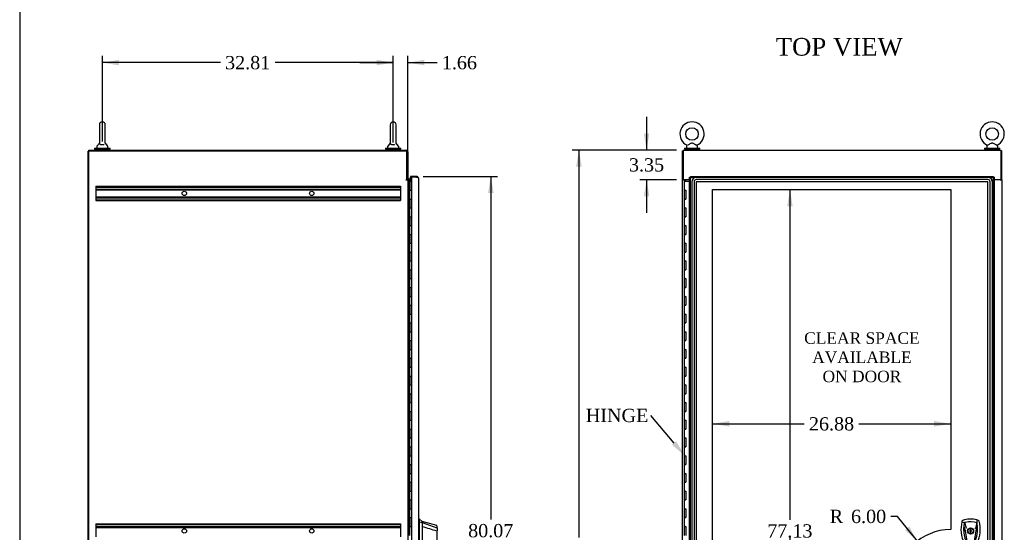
# Model space of a CAD drawing. Header units: inches. Extents: x 1 to 359, y -2 to 239.
# Tile 4 of 11: x 1 to 112, y 122 to 180. Entities that reach past the tile are written whole.
import ezdxf
from ezdxf import colors
from ezdxf.entities.mleader import LeaderData, LeaderLine
from ezdxf.enums import TextEntityAlignment as Align
from ezdxf.lldxf.tags import DXFTag
from ezdxf.math import Vec2, Vec3

# ---------------------------------------------------------------- set-up
doc = ezdxf.new("R2010")
doc.units = ezdxf.units.IN
doc.header["$MEASUREMENT"] = 0
for name, color, linetype in [('COM42890-5', 7, 'Continuous'), ('COM48800', 7, 'Continuous'), ('COM54578-79', 7, 'Continuous'), ('COM70219', 7, 'Continuous'), ('COM70839-6', 7, 'Continuous'), ('COM71112-7', 7, 'Continuous'), ('COM71113-5', 7, 'Continuous'), ('COM71115-4', 7, 'Continuous'), ('COM71116-2', 7, 'Continuous'), ('Default', 7, 'Continuous'), ('DV1_Default', 7, 'Continuous'), ('HAN13066', 7, 'Continuous'), ('SCS00680', 7, 'Continuous'), ('WAF25362', 7, 'Continuous'), ('WAM254785', 7, 'Continuous')]:
    doc.layers.add(name, color=color, linetype=linetype)
doc.styles.add('SEACAD_Times_New_Roman', font='times.ttf')
tags = doc.linetypes.add('HIDDEN2', pattern=[0.1875, 0.125, -0.0625]).pattern_tags.tags
tags[6:7] = [DXFTag(74, 4), DXFTag(75, 0), DXFTag(340, '0'), DXFTag(46, 0.0), DXFTag(50, 0.0), DXFTag(44, 0.0), DXFTag(45, 0.0)]
tags[4:5] = [DXFTag(74, 4), DXFTag(75, 0), DXFTag(340, '0'), DXFTag(46, 0.0), DXFTag(50, 0.0), DXFTag(44, 0.0), DXFTag(45, 0.0)]
doc.dimstyles.new('HAMMOND_(STH-300_x_200)', dxfattribs={"dimtxt": 1.5, "dimasz": 1.875, "dimexe": 0.75, "dimexo": 0.75, "dimgap": 0.375, "dimtad": 0, "dimtih": 1, "dimtoh": 1, "dimzin": 0, "dimdsep": 46, "dimtxsty": 'SEACAD_Times_New_Roman', "dimblk1": '_SE_FILLED', "dimblk2": '_SE_FILLED', "dimsah": 1, "dimcen": 0.75, "dimadec": 0, "dimazin": 0, "dimtfac": 0.8, "dimtofl": 0, "dimtmove": 0, "dimatfit": 3, "dimfxl": 1, "dimtolj": 1, "dimtzin": 0, "dimarcsym": 0})

# ---------------------------------------------------------------- blocks, each defined once
blk = doc.blocks.new('SE')
at = {"layer": 'COM54578-79', "color": 7, "linetype": 'Continuous'}
for p, q in [((76.43, 161.61), (76.31, 161.61)), ((76.31, 161.61), (76.31, 160.61)), ((76.37, 161.62), (76.37, 161.64)), ((76.37, 161.64), (76.42, 161.64)), ((76.42, 161.62), (76.37, 161.62)), ((76.38, 161.62), (76.38, 161.61)), ((76.42, 161.64), (76.44, 161.64)), ((76.42, 161.62), (76.44, 161.62)), ((76.43, 161.61), (76.92, 161.61)), ((76.44, 161.64), (76.49, 161.64)), ((76.49, 161.62), (76.44, 161.62)), ((76.48, 161.61), (76.48, 161.62)), ((76.49, 161.64), (76.49, 161.62)), ((76.43, 160.61), (76.31, 160.61)), ((76.31, 160.61), (76.43, 160.61)), ((76.31, 160.61), (76.31, 159.61)), ((76.43, 160.61), (76.5, 160.61)), ((76.5, 160.61), (76.5, 159.61)), ((76.43, 159.61), (76.31, 159.61)), ((76.31, 159.61), (76.31, 158.61)), ((76.31, 159.61), (76.43, 159.61)), ((76.43, 159.61), (76.5, 159.61)), ((76.43, 158.61), (76.31, 158.61)), ((76.31, 158.61), (76.43, 158.61)), ((76.31, 158.61), (76.31, 157.61)), ((76.43, 158.61), (76.5, 158.61)), ((76.5, 158.61), (76.5, 157.61)), ((76.43, 157.61), (76.31, 157.61)), ((76.31, 157.61), (76.31, 156.61)), ((76.31, 157.61), (76.43, 157.61)), ((76.43, 157.61), (76.5, 157.61)), ((76.43, 156.61), (76.31, 156.61)), ((76.31, 156.61), (76.43, 156.61)), ((76.31, 156.61), (76.31, 155.61)), ((76.43, 155.61), (76.31, 155.61)), ((76.31, 155.61), (76.31, 154.61)), ((76.31, 155.61), (76.43, 155.61)), ((76.43, 156.61), (76.5, 156.61)), ((76.43, 155.61), (76.5, 155.61)), ((76.5, 156.61), (76.5, 155.61)), ((76.43, 154.61), (76.31, 154.61)), ((76.31, 154.61), (76.43, 154.61)), ((76.31, 154.61), (76.31, 153.61)), ((76.43, 154.61), (76.5, 154.61)), ((76.5, 154.61), (76.5, 153.61)), ((76.43, 153.61), (76.31, 153.61)), ((76.31, 153.61), (76.31, 152.61)), ((76.31, 153.61), (76.43, 153.61)), ((76.43, 153.61), (76.5, 153.61)), ((76.43, 152.61), (76.31, 152.61)), ((76.31, 152.61), (76.43, 152.61)), ((76.31, 152.61), (76.31, 151.61)), ((76.43, 152.61), (76.5, 152.61)), ((76.5, 152.61), (76.5, 151.61)), ((76.43, 151.61), (76.31, 151.61)), ((76.31, 151.61), (76.31, 150.61)), ((76.31, 151.61), (76.43, 151.61)), ((76.43, 151.61), (76.5, 151.61)), ((76.43, 150.61), (76.31, 150.61)), ((76.31, 150.61), (76.43, 150.61)), ((76.31, 150.61), (76.31, 149.61)), ((76.43, 150.61), (76.5, 150.61)), ((76.5, 150.61), (76.5, 149.61)), ((76.43, 149.61), (76.31, 149.61)), ((76.31, 149.61), (76.31, 148.61)), ((76.31, 149.61), (76.43, 149.61)), ((76.43, 149.61), (76.5, 149.61)), ((76.43, 148.61), (76.31, 148.61)), ((76.31, 148.61), (76.43, 148.61)), ((76.31, 148.61), (76.31, 147.61)), ((76.43, 148.61), (76.5, 148.61)), ((76.5, 148.61), (76.5, 147.61)), ((76.43, 147.61), (76.31, 147.61)), ((76.31, 147.61), (76.31, 146.61)), ((76.31, 147.61), (76.43, 147.61)), ((76.43, 147.61), (76.5, 147.61)), ((76.43, 146.61), (76.31, 146.61)), ((76.31, 146.61), (76.43, 146.61)), ((76.31, 146.61), (76.31, 145.61)), ((76.43, 145.61), (76.31, 145.61)), ((76.31, 145.61), (76.31, 144.61)), ((76.31, 145.61), (76.43, 145.61)), ((76.43, 146.61), (76.5, 146.61)), ((76.43, 145.61), (76.5, 145.61)), ((76.5, 146.61), (76.5, 145.61)), ((76.43, 144.61), (76.31, 144.61)), ((76.31, 144.61), (76.43, 144.61)), ((76.31, 144.61), (76.31, 143.61)), ((76.43, 144.61), (76.5, 144.61)), ((76.5, 144.61), (76.5, 143.61)), ((76.43, 143.61), (76.31, 143.61)), ((76.31, 143.61), (76.31, 142.61)), ((76.31, 143.61), (76.43, 143.61)), ((76.43, 143.61), (76.5, 143.61)), ((76.43, 142.61), (76.31, 142.61)), ((76.31, 142.61), (76.43, 142.61)), ((76.31, 142.61), (76.31, 141.61)), ((76.43, 142.61), (76.5, 142.61)), ((76.5, 142.61), (76.5, 141.61)), ((76.43, 141.61), (76.31, 141.61)), ((76.31, 141.61), (76.31, 140.61)), ((76.31, 141.61), (76.43, 141.61)), ((76.43, 141.61), (76.5, 141.61)), ((76.43, 140.61), (76.31, 140.61)), ((76.31, 140.61), (76.43, 140.61)), ((76.31, 140.61), (76.31, 139.61)), ((76.43, 140.61), (76.5, 140.61)), ((76.5, 140.61), (76.5, 139.61)), ((76.43, 139.61), (76.31, 139.61)), ((76.31, 139.61), (76.31, 138.61)), ((76.31, 139.61), (76.43, 139.61)), ((76.43, 139.61), (76.5, 139.61)), ((76.43, 138.61), (76.31, 138.61)), ((76.31, 138.61), (76.43, 138.61)), ((76.31, 138.61), (76.31, 137.61)), ((76.43, 138.61), (76.5, 138.61)), ((76.5, 138.61), (76.5, 137.61)), ((76.43, 137.61), (76.31, 137.61)), ((76.31, 137.61), (76.31, 136.61)), ((76.31, 137.61), (76.43, 137.61)), ((76.43, 137.61), (76.5, 137.61)), ((76.43, 136.61), (76.31, 136.61)), ((76.31, 136.61), (76.43, 136.61)), ((76.31, 136.61), (76.31, 135.61)), ((76.43, 135.61), (76.31, 135.61)), ((76.31, 135.61), (76.31, 134.61)), ((76.31, 135.61), (76.43, 135.61)), ((76.43, 136.61), (76.5, 136.61)), ((76.43, 135.61), (76.5, 135.61)), ((76.5, 136.61), (76.5, 135.61)), ((76.43, 134.61), (76.31, 134.61)), ((76.31, 134.61), (76.43, 134.61)), ((76.31, 134.61), (76.31, 133.61)), ((76.43, 134.61), (76.5, 134.61)), ((76.5, 134.61), (76.5, 133.61)), ((76.43, 133.61), (76.31, 133.61)), ((76.31, 133.61), (76.31, 132.61)), ((76.31, 133.61), (76.43, 133.61)), ((76.43, 133.61), (76.5, 133.61)), ((76.43, 132.61), (76.31, 132.61)), ((76.31, 132.61), (76.43, 132.61)), ((76.31, 132.61), (76.31, 131.61)), ((76.43, 132.61), (76.5, 132.61)), ((76.5, 132.61), (76.5, 131.61)), ((76.43, 131.61), (76.31, 131.61)), ((76.31, 131.61), (76.31, 130.61)), ((76.31, 131.61), (76.43, 131.61)), ((76.43, 131.61), (76.5, 131.61)), ((76.43, 130.61), (76.31, 130.61)), ((76.31, 130.61), (76.43, 130.61)), ((76.31, 130.61), (76.31, 129.61)), ((76.43, 130.61), (76.5, 130.61)), ((76.5, 130.61), (76.5, 129.61)), ((76.43, 129.61), (76.31, 129.61)), ((76.31, 129.61), (76.31, 128.61)), ((76.31, 129.61), (76.43, 129.61)), ((76.43, 129.61), (76.5, 129.61)), ((76.43, 128.61), (76.31, 128.61)), ((76.31, 128.61), (76.43, 128.61)), ((76.31, 128.61), (76.31, 127.61)), ((76.43, 128.61), (76.5, 128.61)), ((76.5, 128.61), (76.5, 127.61)), ((76.43, 127.61), (76.31, 127.61)), ((76.31, 127.61), (76.31, 126.61)), ((76.31, 127.61), (76.43, 127.61)), ((76.43, 127.61), (76.5, 127.61)), ((76.43, 126.61), (76.31, 126.61)), ((76.31, 126.61), (76.43, 126.61)), ((76.31, 126.61), (76.31, 125.61)), ((76.43, 125.61), (76.31, 125.61)), ((76.31, 125.61), (76.31, 124.61)), ((76.31, 125.61), (76.43, 125.61)), ((76.43, 126.61), (76.5, 126.61)), ((76.43, 125.61), (76.5, 125.61)), ((76.5, 126.61), (76.5, 125.61)), ((76.43, 124.61), (76.31, 124.61)), ((76.31, 124.61), (76.43, 124.61)), ((76.31, 124.61), (76.31, 123.61)), ((76.43, 124.61), (76.5, 124.61)), ((76.5, 124.61), (76.5, 123.61)), ((76.43, 123.61), (76.31, 123.61)), ((76.31, 123.61), (76.31, 122.61)), ((76.31, 123.61), (76.43, 123.61)), ((76.43, 123.61), (76.5, 123.61)), ((76.43, 122.61), (76.31, 122.61)), ((76.31, 122.61), (76.43, 122.61)), ((76.31, 122.61), (76.31, 121.61)), ((76.43, 122.61), (76.5, 122.61)), ((76.5, 122.61), (76.5, 121.61))]:
    blk.add_line(p, q, dxfattribs=at)
at = {"layer": 'COM70219', "color": 7, "linetype": 'HIDDEN2'}
for p, q in [((77.18, 161.56), (77.18, 82.66)), ((77.19, 161.56), (77.19, 82.66)), ((77.43, 161.56), (77.43, 82.66)), ((110.59, 162.06), (77.68, 162.06)), ((110.59, 162.06), (77.68, 162.06)), ((110.59, 161.81), (77.68, 161.81)), ((77.68, 161.56), (77.68, 82.66)), ((110.59, 161.56), (77.68, 161.56)), ((110.59, 161.56), (77.68, 161.56)), ((77.68, 161.56), (77.68, 82.66)), ((110.59, 82.66), (110.59, 161.56)), ((110.59, 82.66), (110.59, 161.56)), ((110.84, 82.66), (110.84, 161.56)), ((111.09, 82.66), (111.09, 161.56)), ((111.09, 82.66), (111.09, 161.56))]:
    blk.add_line(p, q, dxfattribs=at)
for centre, radius, start, end in [((77.68, 161.56), 0.5, 90, 180), ((77.68, 161.56), 0.499, 90, 180), ((77.68, 161.56), 0.25, 90, 180), ((77.68, 161.56), 0.001, 90, 180), ((110.59, 161.56), 0.5, 0, 90), ((110.59, 161.56), 0.499, 0, 90), ((110.59, 161.56), 0.25, 0, 90), ((110.59, 161.56), 0.001, 0, 90)]:
    blk.add_arc(centre, radius, start, end, dxfattribs=at)
at = {"layer": 'COM71112-7', "color": 7, "linetype": 'Continuous'}
for p, q in [((76.92, 82.14), (76.92, 162.08)), ((76.92, 162.08), (76.97, 162.08)), ((77.01, 162.08), (76.97, 162.08)), ((77.01, 162.17), (111.2, 162.17)), ((77.01, 162.17), (77.01, 162.12)), ((77.01, 162.08), (77.01, 162.12)), ((77.1, 161.99), (77.01, 162.08)), ((77.11, 161.98), (77.11, 161.98)), ((77.11, 161.98), (77.11, 161.98)), ((77.11, 161.98), (77.11, 161.98)), ((77.11, 161.98), (77.11, 161.98)), ((111.1, 161.98), (111.1, 161.98)), ((111.1, 161.98), (111.1, 161.98)), ((111.1, 161.98), (111.1, 161.98)), ((111.1, 161.98), (111.1, 161.98)), ((111.11, 161.99), (111.2, 162.08)), ((111.2, 162.17), (111.2, 162.12)), ((111.2, 162.08), (111.2, 162.12)), ((111.2, 162.08), (111.24, 162.08)), ((111.29, 162.08), (111.24, 162.08)), ((111.29, 162.08), (111.29, 82.14))]:
    blk.add_line(p, q, dxfattribs=at)
at = {"layer": 'COM71112-7', "color": 7, "linetype": 'HIDDEN2'}
for p, q in [((77.01, 162.08), (111.2, 162.08)), ((77.01, 82.14), (77.01, 162.08)), ((77.11, 161.98), (77.1, 161.99)), ((111.2, 162.08), (111.2, 82.14))]:
    blk.add_line(p, q, dxfattribs=at)
at = {"layer": 'COM71112-7', "color": 7, "linetype": 'Continuous'}
for centre, start, end in [((77.61, 162.86), 230.5944, 239.9761), ((76.23, 161.47), 30.0239, 39.4056), ((111.98, 161.47), 140.5944, 149.9761), ((110.59, 162.86), 300.0239, 309.4056)]:
    blk.add_arc(centre, 1.02, start, end, dxfattribs=at)
at = {"layer": 'COM71113-5', "color": 7, "linetype": 'Continuous'}
for p, q in [((76.11, 161.79), (76.11, 165.04)), ((76.11, 165.04), (76.2, 165.04)), ((76.11, 161.76), (76.11, 161.79)), ((76.2, 161.79), (76.11, 161.79)), ((76.11, 82.45), (76.11, 161.76)), ((76.11, 161.76), (76.3, 161.76)), ((76.2, 161.76), (76.2, 161.79)), ((76.92, 161.76), (76.3, 161.76))]:
    blk.add_line(p, q, dxfattribs=at)
at = {"layer": 'COM71115-4', "color": 7, "linetype": 'Continuous'}
for p, q in [((76.2, 165.14), (112.07, 165.14)), ((76.2, 165.14), (76.2, 164.95)), ((76.2, 164.95), (76.2, 161.79)), ((112.07, 164.95), (112.07, 165.14)), ((112.07, 161.79), (112.07, 164.95)), ((76.92, 161.79), (76.2, 161.79)), ((112.07, 161.79), (111.29, 161.79))]:
    blk.add_line(p, q, dxfattribs=at)
at = {"layer": 'COM71116-2', "color": 7, "linetype": 'Continuous'}
for p, q in [((112.07, 165.04), (112.17, 165.04)), ((112.17, 161.79), (112.17, 165.04)), ((111.98, 161.76), (111.29, 161.76)), ((111.98, 161.76), (112.17, 161.76)), ((112.07, 161.76), (112.07, 161.79)), ((112.17, 161.79), (112.07, 161.79)), ((112.17, 161.76), (112.17, 161.79)), ((112.17, 161.76), (112.17, 82.45))]:
    blk.add_line(p, q, dxfattribs=at)
at = {"layer": 'DV1_Default', "color": 7, "linetype": 'HIDDEN2'}
for p, q in [((79.51, 160.67), (106.39, 160.67)), ((79.51, 83.55), (79.51, 160.67)), ((106.39, 160.67), (106.39, 122.27))]:
    blk.add_line(p, q, dxfattribs=at)
blk.add_arc((106.39, 116.27), 6, 90, 180, dxfattribs=at)
at = {"layer": 'HAN13066', "color": 7, "linetype": 'Continuous'}
for p, q in [((109.53, 123.3), (109.35, 123.36)), ((107.66, 123.21), (107.64, 123.15)), ((107.64, 123.15), (107.93, 123.05)), ((107.93, 123.05), (108.14, 122.47)), ((108.14, 122.47), (108.19, 122.44)), ((108.68, 122.33), (108.59, 122.33)), ((108.59, 122.33), (108.59, 122.2)), ((108.68, 122.2), (108.68, 122.33)), ((109.34, 123.05), (109.18, 122.39)), ((108.03, 122.13), (108.03, 122.13)), ((108.59, 122.02), (108.59, 121.98)), ((108.59, 121.98), (108.68, 121.98)), ((108.68, 121.98), (108.68, 122.02)), ((109.24, 122.13), (109.24, 122.13))]:
    blk.add_line(p, q, dxfattribs=at)
for radius in [0.35, 0.3]:
    blk.add_circle((108.63, 122.11), radius, dxfattribs=at)
for centre, radius, start, end in [((108.63, 120.87), 2.58, 73.8589, 110.3492), ((111.27, 122.3), 3.72, 166.7532, 205.1027), ((111.27, 122.3), 3.42, 174.7018, 200.2077), ((111.27, 122.3), 3.42, 167.3846, 174.7018), ((108.63, 120.87), 2.28, 106.8385, 108.0343), ((108.63, 120.87), 2.28, 104.4503, 106.8385), ((108.63, 120.87), 2.28, 71.9657, 104.4503), ((106, 122.3), 3.42, 334.8973, 7.2824), ((122, 95.68), 29.63, 115.6418, 115.7539), ((106, 122.3), 3.42, 10.1138, 12.6154), ((106, 122.3), 3.42, 8.519, 10.1138), ((106, 122.3), 3.42, 7.2824, 8.519), ((114.88, 122.7), 6.87, 184.7542, 199.9908), ((108.12, 120.78), 1.35, 91.2336, 93.7696), ((108.63, 122.11), 0.1, 115.9445, 244.0555), ((108.63, 122.11), 0.1, 295.9445, 64.0555), ((102.2, 122.72), 7.07, 340.3478, 355.1696), ((109.18, 121.34), 0.791, 85.3077, 89.6394)]:
    blk.add_arc(centre, radius, start, end, dxfattribs=at)
for points in [[(109.35, 123.36), (109.35, 123.25), (109.35, 123.15), (109.34, 123.05)], [(107.74, 123.3), (107.7, 123.28), (107.67, 123.25), (107.66, 123.21)], [(107.86, 122.62), (107.92, 122.45), (107.97, 122.29), (108.03, 122.13)], [(109.4, 122.73), (109.34, 122.53), (109.29, 122.33), (109.24, 122.13)], [(109.61, 123.21), (109.6, 123.25), (109.57, 123.28), (109.53, 123.3)]]:
    blk.add_open_spline(points, degree=3, dxfattribs=at)
blk.add_open_spline([(109.37, 120.72), (109.55, 121.11), (109.67, 121.52), (109.75, 122.37), (109.72, 122.8), (109.61, 123.21)], degree=3, knots=[0, 0, 0, 0, 0.5, 0.5, 1, 1, 1, 1], dxfattribs=at)
at = {"layer": 'SCS00680', "color": 7, "linetype": 'Continuous'}
for p, q in [((76.66, 165.67), (76.59, 165.59)), ((77.81, 165.59), (77.75, 165.67)), ((110.53, 165.67), (110.46, 165.59)), ((111.68, 165.59), (111.62, 165.67)), ((76.58, 165.55), (76.58, 165.43)), ((77.83, 165.43), (77.83, 165.55)), ((110.45, 165.55), (110.45, 165.43)), ((111.7, 165.43), (111.7, 165.55))]:
    blk.add_line(p, q, dxfattribs=at)
for centre in [(77.2, 166.96), (111.07, 166.96)]:
    blk.add_circle(centre, 0.704, dxfattribs=at)
for centre, radius, start, end in [((77.2, 166.96), 1.37, 294.0237, 246.0188), ((111.07, 166.96), 1.37, 294.0237, 246.0188), ((76.64, 165.55), 0.06, 140.3214, 180), ((76.63, 165.69), 0.03, 297.8916, 61.952), ((77.77, 165.69), 0.0231, 111.5897, 162.4656), ((77.77, 165.55), 0.06, 0, 39.6786), ((110.51, 165.55), 0.06, 140.3214, 180), ((110.5, 165.69), 0.03, 297.8916, 61.952), ((111.64, 165.69), 0.0231, 111.5897, 162.4656), ((111.64, 165.55), 0.06, 0, 39.6786), ((76.64, 165.43), 0.06, 180, 270), ((77.77, 165.43), 0.06, 270, 0), ((110.51, 165.43), 0.06, 180, 270), ((111.64, 165.43), 0.06, 270, 0)]:
    blk.add_arc(centre, radius, start, end, dxfattribs=at)
for points in [[(77.75, 165.67), (77.75, 165.67), (77.73, 165.68), (77.68, 165.7), (77.66, 165.71), (77.62, 165.74), (77.59, 165.75), (77.52, 165.8), (77.46, 165.83), (77.38, 165.87), (77.35, 165.88), (77.28, 165.91), (77.25, 165.92), (77.19, 165.92), (77.16, 165.92), (77.09, 165.9), (77.06, 165.89), (76.97, 165.84), (76.92, 165.81), (76.81, 165.75), (76.76, 165.73), (76.72, 165.7)], [(111.62, 165.67), (111.62, 165.67), (111.6, 165.68), (111.55, 165.7), (111.53, 165.71), (111.49, 165.74), (111.46, 165.75), (111.39, 165.8), (111.33, 165.83), (111.25, 165.87), (111.22, 165.88), (111.15, 165.91), (111.12, 165.92), (111.06, 165.92), (111.03, 165.92), (110.96, 165.9), (110.93, 165.89), (110.84, 165.84), (110.79, 165.81), (110.68, 165.75), (110.63, 165.73), (110.59, 165.7)]]:
    blk.add_open_spline(points, degree=3, knots=[0.5685641, 0.5685641, 0.5685641, 0.5685641, 0.625, 0.625, 0.65625, 0.65625, 0.6875, 0.6875, 0.75, 0.75, 0.78125, 0.78125, 0.8125, 0.8125, 0.84375, 0.84375, 0.875, 0.875, 0.9375, 0.9375, 1, 1, 1, 1], dxfattribs=at)
at = {"layer": 'WAF25362', "color": 7, "linetype": 'Continuous'}
for p, q in [((76.33, 165.37), (78.08, 165.37)), ((76.33, 165.37), (76.33, 165.26)), ((76.33, 165.26), (78.08, 165.26)), ((78.08, 165.26), (78.08, 165.37)), ((110.2, 165.37), (111.95, 165.37)), ((110.2, 165.37), (110.2, 165.26)), ((110.2, 165.26), (111.95, 165.26)), ((111.95, 165.26), (111.95, 165.37))]:
    blk.add_line(p, q, dxfattribs=at)
at = {"layer": 'WAM254785', "color": 7, "linetype": 'Continuous'}
for p, q in [((76.45, 165.26), (76.45, 165.14)), ((77.95, 165.14), (77.95, 165.26)), ((110.32, 165.26), (110.32, 165.14)), ((111.82, 165.14), (111.82, 165.26))]:
    blk.add_line(p, q, dxfattribs=at)
blk = doc.blocks.new('SE4')
at = {"layer": 'COM42890-5', "color": 7, "linetype": 'HIDDEN2'}
for p, q in [((9.9, 161.05), (9.9, 160.91)), ((9.9, 161.05), (44.28, 161.05)), ((9.9, 160.96), (44.28, 160.96)), ((9.9, 160.91), (9.9, 159.56)), ((9.9, 160.73), (44.28, 160.73)), ((9.9, 160.64), (44.28, 160.64)), ((44.28, 161.05), (44.28, 160.91)), ((44.28, 160.91), (44.28, 159.56)), ((9.9, 159.84), (44.28, 159.84)), ((9.9, 159.75), (44.28, 159.75)), ((9.9, 159.56), (9.9, 159.43)), ((9.9, 159.52), (44.28, 159.52)), ((9.9, 159.43), (44.28, 159.43)), ((44.28, 159.56), (44.28, 159.43)), ((9.9, 122.92), (9.9, 122.78)), ((9.9, 122.92), (44.28, 122.92)), ((9.9, 122.83), (44.28, 122.83)), ((9.9, 122.78), (9.9, 121.43)), ((9.9, 122.6), (44.28, 122.6)), ((9.9, 122.51), (44.28, 122.51)), ((44.28, 122.92), (44.28, 122.78)), ((44.28, 122.78), (44.28, 121.43))]:
    blk.add_line(p, q, dxfattribs=at)
for centre in [(19.9, 160.24), (34.28, 160.24), (19.9, 122.11), (34.28, 122.11)]:
    blk.add_circle(centre, 0.25, dxfattribs=at)
at = {"layer": 'COM48800', "color": 7, "linetype": 'Continuous'}
for p in [(9.06, 75.16), (9.12, 165.03)]:
    blk.add_line(p, (9.06, 165.03), dxfattribs=at)
at = {"layer": 'COM54578-79', "color": 7, "linetype": 'Continuous'}
for p, q in [((45.12, 161.61), (45.29, 161.61)), ((45.29, 161.61), (45.29, 161.61)), ((45.29, 161.61), (45.29, 160.61)), ((45.29, 160.61), (45.29, 161.61)), ((45.3, 161.61), (45.53, 161.61)), ((45.3, 161.61), (45.3, 160.61)), ((45.35, 161.62), (45.35, 161.64)), ((45.35, 161.64), (45.4, 161.64)), ((45.4, 161.62), (45.35, 161.62)), ((45.37, 161.62), (45.37, 161.61)), ((45.4, 161.64), (45.43, 161.64)), ((45.4, 161.62), (45.43, 161.62)), ((45.43, 161.64), (45.48, 161.64)), ((45.48, 161.62), (45.43, 161.62)), ((45.47, 161.61), (45.47, 161.62)), ((45.48, 161.64), (45.48, 161.62)), ((45.53, 161.61), (45.54, 161.61)), ((45.53, 160.61), (45.53, 161.61)), ((45.29, 160.61), (45.33, 160.61)), ((45.33, 160.61), (45.53, 160.61)), ((45.33, 160.61), (45.53, 160.61)), ((45.33, 159.61), (45.33, 160.61)), ((45.53, 159.61), (45.53, 160.61)), ((45.29, 158.61), (45.29, 159.61)), ((45.29, 159.61), (45.29, 158.61)), ((45.29, 159.61), (45.33, 159.61)), ((45.3, 159.61), (45.3, 158.61)), ((45.33, 159.61), (45.53, 159.61)), ((45.33, 159.61), (45.53, 159.61)), ((45.53, 158.61), (45.53, 159.61)), ((45.29, 158.61), (45.33, 158.61)), ((45.33, 158.61), (45.53, 158.61)), ((45.33, 158.61), (45.53, 158.61)), ((45.33, 157.61), (45.33, 158.61)), ((45.53, 157.61), (45.53, 158.61)), ((45.29, 156.61), (45.29, 157.61)), ((45.29, 157.61), (45.29, 156.61)), ((45.29, 157.61), (45.33, 157.61)), ((45.3, 157.61), (45.3, 156.61)), ((45.33, 157.61), (45.53, 157.61)), ((45.33, 157.61), (45.53, 157.61)), ((45.53, 156.61), (45.53, 157.61)), ((45.29, 156.61), (45.33, 156.61)), ((45.29, 154.61), (45.29, 155.61)), ((45.29, 155.61), (45.29, 154.61)), ((45.29, 155.61), (45.33, 155.61)), ((45.3, 155.61), (45.3, 154.61)), ((45.33, 156.61), (45.53, 156.61)), ((45.33, 156.61), (45.53, 156.61)), ((45.33, 155.61), (45.33, 156.61)), ((45.33, 155.61), (45.53, 155.61)), ((45.33, 155.61), (45.53, 155.61)), ((45.53, 155.61), (45.53, 156.61)), ((45.53, 154.61), (45.53, 155.61)), ((45.29, 154.61), (45.33, 154.61)), ((45.33, 154.61), (45.53, 154.61)), ((45.33, 154.61), (45.53, 154.61)), ((45.33, 153.61), (45.33, 154.61)), ((45.53, 153.61), (45.53, 154.61)), ((45.29, 152.61), (45.29, 153.61)), ((45.29, 153.61), (45.29, 152.61)), ((45.29, 153.61), (45.33, 153.61)), ((45.3, 153.61), (45.3, 152.61)), ((45.33, 153.61), (45.53, 153.61)), ((45.33, 153.61), (45.53, 153.61)), ((45.53, 152.61), (45.53, 153.61)), ((45.29, 152.61), (45.33, 152.61)), ((45.33, 152.61), (45.53, 152.61)), ((45.33, 152.61), (45.53, 152.61)), ((45.33, 151.61), (45.33, 152.61)), ((45.53, 151.61), (45.53, 152.61)), ((45.29, 150.61), (45.29, 151.61)), ((45.29, 151.61), (45.29, 150.61)), ((45.29, 151.61), (45.33, 151.61)), ((45.3, 151.61), (45.3, 150.61)), ((45.33, 151.61), (45.53, 151.61)), ((45.33, 151.61), (45.53, 151.61)), ((45.53, 150.61), (45.53, 151.61)), ((45.29, 150.61), (45.33, 150.61)), ((45.33, 150.61), (45.53, 150.61)), ((45.33, 150.61), (45.53, 150.61)), ((45.33, 149.61), (45.33, 150.61)), ((45.53, 149.61), (45.53, 150.61)), ((45.29, 148.61), (45.29, 149.61)), ((45.29, 149.61), (45.29, 148.61)), ((45.29, 149.61), (45.33, 149.61)), ((45.3, 149.61), (45.3, 148.61)), ((45.33, 149.61), (45.53, 149.61)), ((45.33, 149.61), (45.53, 149.61)), ((45.53, 148.61), (45.53, 149.61)), ((45.29, 148.61), (45.33, 148.61)), ((45.33, 148.61), (45.53, 148.61)), ((45.33, 148.61), (45.53, 148.61)), ((45.33, 147.61), (45.33, 148.61)), ((45.53, 147.61), (45.53, 148.61)), ((45.29, 146.61), (45.29, 147.61)), ((45.29, 147.61), (45.29, 146.61)), ((45.29, 147.61), (45.33, 147.61)), ((45.3, 147.61), (45.3, 146.61)), ((45.33, 147.61), (45.53, 147.61)), ((45.33, 147.61), (45.53, 147.61)), ((45.53, 146.61), (45.53, 147.61)), ((45.29, 146.61), (45.33, 146.61)), ((45.29, 144.61), (45.29, 145.61)), ((45.29, 145.61), (45.29, 144.61)), ((45.29, 145.61), (45.33, 145.61)), ((45.3, 145.61), (45.3, 144.61)), ((45.33, 146.61), (45.53, 146.61)), ((45.33, 146.61), (45.53, 146.61)), ((45.33, 145.61), (45.33, 146.61)), ((45.33, 145.61), (45.53, 145.61)), ((45.33, 145.61), (45.53, 145.61)), ((45.53, 145.61), (45.53, 146.61)), ((45.53, 144.61), (45.53, 145.61)), ((45.29, 144.61), (45.33, 144.61)), ((45.33, 144.61), (45.53, 144.61)), ((45.33, 144.61), (45.53, 144.61)), ((45.33, 143.61), (45.33, 144.61)), ((45.53, 143.61), (45.53, 144.61)), ((45.29, 142.61), (45.29, 143.61)), ((45.29, 143.61), (45.29, 142.61)), ((45.29, 143.61), (45.33, 143.61)), ((45.3, 143.61), (45.3, 142.61)), ((45.33, 143.61), (45.53, 143.61)), ((45.33, 143.61), (45.53, 143.61)), ((45.53, 142.61), (45.53, 143.61)), ((45.29, 142.61), (45.33, 142.61)), ((45.33, 142.61), (45.53, 142.61)), ((45.33, 142.61), (45.53, 142.61)), ((45.33, 141.61), (45.33, 142.61)), ((45.53, 141.61), (45.53, 142.61)), ((45.29, 140.61), (45.29, 141.61)), ((45.29, 141.61), (45.29, 140.61)), ((45.29, 141.61), (45.33, 141.61)), ((45.3, 141.61), (45.3, 140.61)), ((45.33, 141.61), (45.53, 141.61)), ((45.33, 141.61), (45.53, 141.61)), ((45.53, 140.61), (45.53, 141.61)), ((45.29, 140.61), (45.33, 140.61)), ((45.33, 140.61), (45.53, 140.61)), ((45.33, 140.61), (45.53, 140.61)), ((45.33, 139.61), (45.33, 140.61)), ((45.53, 139.61), (45.53, 140.61)), ((45.29, 138.61), (45.29, 139.61)), ((45.29, 139.61), (45.29, 138.61)), ((45.29, 139.61), (45.33, 139.61)), ((45.3, 139.61), (45.3, 138.61)), ((45.33, 139.61), (45.53, 139.61)), ((45.33, 139.61), (45.53, 139.61)), ((45.53, 138.61), (45.53, 139.61)), ((45.29, 138.61), (45.33, 138.61)), ((45.33, 138.61), (45.53, 138.61)), ((45.33, 138.61), (45.53, 138.61)), ((45.33, 137.61), (45.33, 138.61)), ((45.53, 137.61), (45.53, 138.61)), ((45.29, 136.61), (45.29, 137.61)), ((45.29, 137.61), (45.29, 136.61)), ((45.29, 137.61), (45.33, 137.61)), ((45.3, 137.61), (45.3, 136.61)), ((45.33, 137.61), (45.53, 137.61)), ((45.33, 137.61), (45.53, 137.61)), ((45.53, 136.61), (45.53, 137.61)), ((45.29, 136.61), (45.33, 136.61)), ((45.29, 134.61), (45.29, 135.61)), ((45.29, 135.61), (45.29, 134.61)), ((45.29, 135.61), (45.33, 135.61)), ((45.3, 135.61), (45.3, 134.61)), ((45.33, 136.61), (45.53, 136.61)), ((45.33, 136.61), (45.53, 136.61)), ((45.33, 135.61), (45.33, 136.61)), ((45.33, 135.61), (45.53, 135.61)), ((45.33, 135.61), (45.53, 135.61)), ((45.53, 135.61), (45.53, 136.61)), ((45.53, 134.61), (45.53, 135.61)), ((45.29, 134.61), (45.33, 134.61)), ((45.33, 134.61), (45.53, 134.61)), ((45.33, 134.61), (45.53, 134.61)), ((45.33, 133.61), (45.33, 134.61)), ((45.53, 133.61), (45.53, 134.61)), ((45.29, 132.61), (45.29, 133.61)), ((45.29, 133.61), (45.29, 132.61)), ((45.29, 133.61), (45.33, 133.61)), ((45.3, 133.61), (45.3, 132.61)), ((45.33, 133.61), (45.53, 133.61)), ((45.33, 133.61), (45.53, 133.61)), ((45.53, 132.61), (45.53, 133.61)), ((45.29, 132.61), (45.33, 132.61)), ((45.33, 132.61), (45.53, 132.61)), ((45.33, 132.61), (45.53, 132.61)), ((45.33, 131.61), (45.33, 132.61)), ((45.53, 131.61), (45.53, 132.61)), ((45.29, 130.61), (45.29, 131.61)), ((45.29, 131.61), (45.29, 130.61)), ((45.29, 131.61), (45.33, 131.61)), ((45.3, 131.61), (45.3, 130.61)), ((45.33, 131.61), (45.53, 131.61)), ((45.33, 131.61), (45.53, 131.61)), ((45.53, 130.61), (45.53, 131.61)), ((45.29, 130.61), (45.33, 130.61)), ((45.33, 130.61), (45.53, 130.61)), ((45.33, 130.61), (45.53, 130.61)), ((45.33, 129.61), (45.33, 130.61)), ((45.53, 129.61), (45.53, 130.61)), ((45.29, 128.61), (45.29, 129.61)), ((45.29, 129.61), (45.29, 128.61)), ((45.29, 129.61), (45.33, 129.61)), ((45.3, 129.61), (45.3, 128.61)), ((45.33, 129.61), (45.53, 129.61)), ((45.33, 129.61), (45.53, 129.61)), ((45.53, 128.61), (45.53, 129.61)), ((45.29, 128.61), (45.33, 128.61)), ((45.33, 128.61), (45.53, 128.61)), ((45.33, 128.61), (45.53, 128.61)), ((45.33, 127.61), (45.33, 128.61)), ((45.53, 127.61), (45.53, 128.61)), ((45.29, 126.61), (45.29, 127.61)), ((45.29, 127.61), (45.29, 126.61)), ((45.29, 127.61), (45.33, 127.61)), ((45.3, 127.61), (45.3, 126.61)), ((45.33, 127.61), (45.53, 127.61)), ((45.33, 127.61), (45.53, 127.61)), ((45.53, 126.61), (45.53, 127.61)), ((45.29, 126.61), (45.33, 126.61)), ((45.29, 124.61), (45.29, 125.61)), ((45.29, 125.61), (45.29, 124.61)), ((45.29, 125.61), (45.33, 125.61)), ((45.3, 125.61), (45.3, 124.61)), ((45.33, 126.61), (45.53, 126.61)), ((45.33, 126.61), (45.53, 126.61)), ((45.33, 125.61), (45.33, 126.61)), ((45.33, 125.61), (45.53, 125.61)), ((45.33, 125.61), (45.53, 125.61)), ((45.53, 125.61), (45.53, 126.61)), ((45.53, 124.61), (45.53, 125.61)), ((45.29, 124.61), (45.33, 124.61)), ((45.33, 124.61), (45.53, 124.61)), ((45.33, 124.61), (45.53, 124.61)), ((45.33, 123.61), (45.33, 124.61)), ((45.53, 123.61), (45.53, 124.61)), ((45.29, 122.61), (45.29, 123.61)), ((45.29, 123.61), (45.29, 122.61)), ((45.29, 123.61), (45.33, 123.61)), ((45.3, 123.61), (45.3, 122.61)), ((45.33, 123.61), (45.53, 123.61)), ((45.33, 123.61), (45.53, 123.61)), ((45.53, 122.61), (45.53, 123.61)), ((45.29, 122.61), (45.33, 122.61)), ((45.33, 122.61), (45.53, 122.61)), ((45.33, 122.61), (45.53, 122.61)), ((45.33, 121.61), (45.33, 122.61)), ((45.53, 121.61), (45.53, 122.61))]:
    blk.add_line(p, q, dxfattribs=at)
at = {"layer": 'COM70839-6', "color": 7, "linetype": 'Continuous'}
blk.add_line((45.04, 161.76), (45.03, 161.79), dxfattribs=at)
at = {"layer": 'COM71112-7', "color": 7, "linetype": 'Continuous'}
for p, q in [((46.12, 162.17), (45.43, 162.17)), ((45.43, 162.17), (45.43, 162.08)), ((45.43, 161.86), (45.43, 162.08)), ((45.43, 162.08), (45.54, 162.08)), ((46.12, 162.08), (45.43, 162.08)), ((45.54, 162.08), (45.54, 82.14)), ((46.12, 162.08), (45.54, 162.08)), ((46.12, 162.08), (46.12, 162.08)), ((46.21, 162.08), (46.12, 162.08)), ((46.12, 162.08), (46.25, 162.08)), ((46.21, 162.08), (46.25, 162.12)), ((46.31, 161.98), (46.31, 82.24)), ((46.31, 161.98), (46.31, 161.98)), ((46.31, 161.98), (46.31, 161.98))]:
    blk.add_line(p, q, dxfattribs=at)
for start, end in [(46.168, 90), (0.1509, 46.168), (0, 0.0573)]:
    blk.add_arc((46.12, 161.98), 0.19, start, end, dxfattribs=at)
blk.add_open_spline([(46.25, 162.08), (46.27, 162.06), (46.28, 162.04), (46.3, 162.01), (46.31, 162), (46.31, 161.98)], degree=3, knots=[0, 0, 0, 0, 0.5, 0.5, 1, 1, 1, 1], dxfattribs=at)
at = {"layer": 'COM71113-5', "color": 7, "linetype": 'Continuous'}
for p, q in [((9.12, 75.17), (9.12, 165.04)), ((9.12, 165.04), (45.02, 165.04)), ((45.02, 161.79), (45.02, 165.04)), ((44.9, 161.79), (45.02, 161.79)), ((44.93, 161.76), (44.9, 161.76)), ((44.93, 161.76), (45.12, 161.76)), ((45.12, 161.76), (45.12, 82.45)), ((45.21, 161.76), (45.12, 161.76)), ((45.21, 161.76), (45.54, 161.76))]:
    blk.add_line(p, q, dxfattribs=at)
blk.add_arc((44.9, 161.78), 0.015, 90, 270, dxfattribs=at)
at = {"layer": 'COM71115-4', "color": 7, "linetype": 'Continuous'}
for p, q in [((9.12, 165.14), (44.93, 165.14)), ((9.12, 165.04), (9.12, 165.14)), ((45.12, 164.95), (45.12, 161.79)), ((45.02, 161.79), (45.12, 161.79)), ((45.54, 161.86), (45.21, 161.86))]:
    blk.add_line(p, q, dxfattribs=at)
for centre, radius, start, end in [((44.93, 164.95), 0.19, 0, 90), ((45.21, 161.95), 0.19, 237.3631, 270), ((45.21, 161.95), 0.095, 180, 270)]:
    blk.add_arc(centre, radius, start, end, dxfattribs=at)
at = {"layer": 'HAN13066', "color": 7, "linetype": 'Continuous'}
for p, q in [((46.39, 123.46), (46.31, 123.46)), ((46.39, 123.46), (46.39, 123.3)), ((46.74, 123.16), (46.39, 123.46)), ((46.39, 123.3), (46.39, 123.21)), ((46.39, 123.21), (46.39, 123.15)), ((46.39, 123.15), (46.74, 123.05)), ((46.39, 123.15), (46.39, 120.72)), ((46.74, 123.09), (46.74, 123.16)), ((48.39, 122.72), (46.74, 123.16)), ((46.74, 123.09), (46.74, 123.06)), ((46.74, 123.06), (46.74, 123.05)), ((46.74, 123.05), (46.74, 122.62)), ((46.74, 123.05), (48.38, 122.47)), ((46.74, 122.62), (46.74, 121.12)), ((48.42, 122.44), (48.42, 122.66)), ((48.42, 122.44), (48.42, 122.13)), ((48.37, 122.13), (48.37, 122.13)), ((48.42, 120.26), (48.42, 122.13))]:
    blk.add_line(p, q, dxfattribs=at)
blk.add_arc((48.36, 122.66), 0.06, 359.9815, 73.9026, dxfattribs=at)
blk.add_open_spline([(46.74, 122.62), (47.28, 122.45), (47.82, 122.29), (48.37, 122.13)], degree=3, dxfattribs=at)
for points, knots in [([(48.38, 122.47), (48.39, 122.47), (48.4, 122.47), (48.42, 122.46), (48.42, 122.45), (48.42, 122.44)], [0, 0, 0, 0, 0.5, 0.5, 1, 1, 1, 1]), ([(48.37, 122.13), (48.37, 122.13), (48.38, 122.13), (48.4, 122.13), (48.4, 122.13), (48.41, 122.13), (48.41, 122.13), (48.41, 122.13), (48.42, 122.13), (48.42, 122.13), (48.42, 122.13), (48.42, 122.13), (48.42, 122.13), (48.42, 122.13)], [0, 0, 0, 0, 0.25, 0.25, 0.5, 0.5, 0.625, 0.625, 0.75, 0.75, 0.875, 0.875, 1, 1, 1, 1])]:
    blk.add_open_spline(points, degree=3, knots=knots, dxfattribs=at)
at = {"layer": 'SCS00680', "color": 7, "linetype": 'Continuous'}
for p, q in [((10.32, 168), (10.32, 165.93)), ((10.98, 165.93), (10.98, 168)), ((43.13, 168), (43.13, 165.93)), ((43.79, 165.93), (43.79, 168)), ((10.31, 165.92), (10.04, 165.59)), ((11.26, 165.59), (10.99, 165.92)), ((43.12, 165.92), (42.85, 165.59)), ((44.07, 165.59), (43.8, 165.92)), ((10.03, 165.55), (10.03, 165.43)), ((11.28, 165.43), (11.28, 165.55)), ((42.84, 165.55), (42.84, 165.43)), ((44.09, 165.43), (44.09, 165.55))]:
    blk.add_line(p, q, dxfattribs=at)
for centre, radius, start, end in [((10.65, 168), 0.331, 0, 180), ((43.46, 168), 0.331, 0, 180), ((10.09, 165.55), 0.06, 140.3214, 180), ((11.22, 165.55), 0.06, 0, 39.6786), ((42.9, 165.55), 0.06, 140.3214, 180), ((44.03, 165.55), 0.06, 0, 39.6786), ((10.09, 165.43), 0.06, 180, 270), ((11.22, 165.43), 0.06, 270, 0), ((42.9, 165.43), 0.06, 180, 270), ((44.03, 165.43), 0.06, 270, 0)]:
    blk.add_arc(centre, radius, start, end, dxfattribs=at)
for points in [[(10.86, 165.76), (10.85, 165.76), (10.84, 165.75), (10.78, 165.73), (10.7, 165.72), (10.61, 165.72), (10.52, 165.73), (10.45, 165.75), (10.39, 165.78), (10.35, 165.82), (10.33, 165.87), (10.32, 165.9), (10.32, 165.91)], [(43.67, 165.76), (43.67, 165.76), (43.65, 165.75), (43.59, 165.73), (43.51, 165.72), (43.42, 165.72), (43.34, 165.73), (43.26, 165.75), (43.21, 165.78), (43.16, 165.82), (43.14, 165.87), (43.13, 165.9), (43.13, 165.91)]]:
    blk.add_open_spline(points, degree=3, knots=[0, 0, 0, 0, 0.0091008, 0.0956435, 0.1871729, 0.2744887, 0.3604436, 0.4473493, 0.5386856, 0.6379528, 0.7497293, 0.8624307, 0.8624307, 0.8624307, 0.8624307], dxfattribs=at)
at = {"layer": 'WAF25362', "color": 7, "linetype": 'Continuous'}
for p, q in [((9.78, 165.37), (11.53, 165.37)), ((9.78, 165.37), (9.78, 165.26)), ((9.78, 165.26), (11.53, 165.26)), ((11.53, 165.26), (11.53, 165.37)), ((42.59, 165.37), (44.34, 165.37)), ((42.59, 165.37), (42.59, 165.26)), ((42.59, 165.26), (44.34, 165.26)), ((44.34, 165.26), (44.34, 165.37))]:
    blk.add_line(p, q, dxfattribs=at)
at = {"layer": 'WAM254785', "color": 7, "linetype": 'Continuous'}
for p, q in [((9.9, 165.26), (9.9, 165.14)), ((11.4, 165.14), (11.4, 165.26)), ((42.71, 165.26), (42.71, 165.14)), ((44.21, 165.14), (44.21, 165.26))]:
    blk.add_line(p, q, dxfattribs=at)
blk = doc.blocks.new('DMBLK261')
at = {"layer": 'Default', "linetype": 'Continuous'}
for points in [[(54.81, 160.3), (54.49, 162.17), (54.18, 160.3)], [(54.81, 83.97), (54.18, 83.97), (54.49, 82.1)]]:
    blk.add_hatch(color=7, dxfattribs=at).paths.add_polyline_path(points)
at = {"layer": 'Default', "color": 7, "linetype": 'Continuous'}
for p, q in [((46.87, 162.17), (55.24, 162.17)), ((54.49, 162.17), (54.49, 123.41)), ((54.49, 119.14), (54.49, 82.1)), ((47, 82.1), (55.24, 82.1))]:
    blk.add_line(p, q, dxfattribs=at)
at = {"layer": 'Default', "color": 7, "linetype": 'Continuous', "style": 'SEACAD_Times_New_Roman'}
for s, p in [('80.07', (51.93, 122.89)), ('DOOR', (51.35, 120.64))]:
    blk.add_text(s, height=1.5, dxfattribs=at).set_placement(p, align=Align.TOP_LEFT)
blk = doc.blocks.new('_SE_FILLED')
at = {"color": 0}
blk.add_line((0, 0), (-1, 0), dxfattribs=at)
blk.add_solid([(0, 0), (-1, -0.1665), (-1, 0.1665), (0, 0)], dxfattribs=at)
blk = doc.blocks.new('DMBLK264')
at = {"layer": 'Default', "linetype": 'Continuous'}
for points in [[(71.76, 167.01), (72.07, 165.14), (72.38, 167.01)], [(71.76, 159.92), (72.38, 159.92), (72.07, 161.79)]]:
    blk.add_hatch(color=7, dxfattribs=at).paths.add_polyline_path(points)
at = {"layer": 'Default', "color": 7, "linetype": 'Continuous'}
for p, q in [((72.07, 168.89), (72.07, 165.14)), ((75.45, 165.14), (71.32, 165.14)), ((75.45, 161.79), (71.32, 161.79)), ((72.07, 161.79), (72.07, 158.04))]:
    blk.add_line(p, q, dxfattribs=at)
at = {"layer": 'Default', "color": 7, "linetype": 'Continuous', "style": 'SEACAD_Times_New_Roman'}
blk.add_text('3.35', height=1.5, dxfattribs=at).set_placement((70.08, 164.22), align=Align.TOP_LEFT)
blk = doc.blocks.new('DMBLK265')
at = {"layer": 'Default', "linetype": 'Continuous'}
for points in [[(64.11, 163.26), (64.74, 163.26), (64.43, 165.14)], [(64.11, 76.95), (64.43, 75.08), (64.74, 76.95)]]:
    blk.add_hatch(color=7, dxfattribs=at).paths.add_polyline_path(points)
at = {"layer": 'Default', "color": 7, "linetype": 'Continuous'}
for p, q in [((75.45, 165.14), (63.68, 165.14)), ((64.43, 165.14), (64.43, 121.38)), ((64.43, 119.36), (64.43, 75.08)), ((75.45, 75.08), (63.68, 75.08))]:
    blk.add_line(p, q, dxfattribs=at)
at = {"layer": 'Default', "color": 7, "linetype": 'Continuous', "style": 'SEACAD_Times_New_Roman'}
blk.add_text('90.06', height=1.5, dxfattribs=at).set_placement((61.87, 120.86), align=Align.TOP_LEFT)
blk = doc.blocks.new('DMBLK277')
at = {"layer": 'Default', "linetype": 'Continuous'}
for points in [[(12.53, 175.34), (10.65, 175.02), (12.53, 174.71)], [(41.59, 175.34), (41.59, 174.71), (43.46, 175.02)]]:
    blk.add_hatch(color=7, dxfattribs=at).paths.add_polyline_path(points)
at = {"layer": 'Default', "color": 7, "linetype": 'Continuous'}
for p, q in [((10.65, 166.12), (10.65, 175.77)), ((43.46, 166.01), (43.46, 175.77)), ((23.97, 175.02), (10.65, 175.02)), ((43.46, 175.02), (30.14, 175.02))]:
    blk.add_line(p, q, dxfattribs=at)
at = {"layer": 'Default', "color": 7, "linetype": 'Continuous', "style": 'SEACAD_Times_New_Roman'}
blk.add_text('32.81', height=1.5, dxfattribs=at).set_placement((24.5, 175.77), align=Align.TOP_LEFT)
blk = doc.blocks.new('DMBLK278')
at = {"layer": 'Default', "linetype": 'Continuous'}
for points in [[(41.59, 175.34), (41.59, 174.71), (43.46, 175.02)], [(46.99, 175.34), (45.12, 175.02), (46.99, 174.71)]]:
    blk.add_hatch(color=7, dxfattribs=at).paths.add_polyline_path(points)
at = {"layer": 'Default', "color": 7, "linetype": 'Continuous'}
for p, q in [((43.46, 166.01), (43.46, 175.77)), ((45.12, 162.51), (45.12, 175.77)), ((39.71, 175.02), (43.46, 175.02)), ((45.12, 175.02), (47.69, 175.02)), ((47.69, 175.02), (48.44, 175.02))]:
    blk.add_line(p, q, dxfattribs=at)
at = {"layer": 'Default', "color": 7, "linetype": 'Continuous', "style": 'SEACAD_Times_New_Roman'}
blk.add_text('1.66', height=1.5, dxfattribs=at).set_placement((48.96, 175.77), align=Align.TOP_LEFT)
blk = doc.blocks.new('DMBLK279')
at = {"layer": 'Default', "linetype": 'Continuous'}
blk.add_hatch(color=7, dxfattribs=at).paths.add_polyline_path([(101.22, 122.22), (102.64, 120.95), (101.71, 122.61)])
at = {"layer": 'Default', "color": 7, "linetype": 'Continuous'}
for p, q in [((100.39, 123.75), (99.64, 123.75)), ((102.64, 120.95), (100.39, 123.75))]:
    blk.add_line(p, q, dxfattribs=at)
at = {"layer": 'Default', "color": 7, "linetype": 'Continuous', "style": 'SEACAD_Times_New_Roman'}
for s, p in [('R', (92.74, 124.5)), ('6.00', (95.14, 124.5))]:
    blk.add_text(s, height=1.5, dxfattribs=at).set_placement(p, align=Align.TOP_LEFT)
blk = doc.blocks.new('DMBLK285')
at = {"layer": 'Default', "linetype": 'Continuous'}
for points in [[(88.56, 158.8), (88.25, 160.67), (87.94, 158.8)], [(88.56, 85.42), (87.94, 85.42), (88.25, 83.55)]]:
    blk.add_hatch(color=7, dxfattribs=at).paths.add_polyline_path(points)
at = {"layer": 'Default', "color": 7, "linetype": 'Continuous'}
for p, q in [((88.25, 160.67), (88.25, 123.38)), ((88.25, 121.36), (88.25, 83.55))]:
    blk.add_line(p, q, dxfattribs=at)
at = {"layer": 'Default', "color": 7, "linetype": 'Continuous', "style": 'SEACAD_Times_New_Roman'}
blk.add_text('77.13', height=1.5, dxfattribs=at).set_placement((85.69, 122.86), align=Align.TOP_LEFT)
blk = doc.blocks.new('DMBLK286')
at = {"layer": 'Default', "linetype": 'Continuous'}
for points in [[(81.39, 133.9), (81.39, 134.53), (79.51, 134.21)], [(104.52, 133.9), (106.39, 134.21), (104.52, 134.53)]]:
    blk.add_hatch(color=7, dxfattribs=at).paths.add_polyline_path(points)
at = {"layer": 'Default', "color": 7, "linetype": 'Continuous'}
for p, q in [((79.51, 134.21), (89.87, 134.21)), ((96.04, 134.21), (106.39, 134.21))]:
    blk.add_line(p, q, dxfattribs=at)
at = {"layer": 'Default', "color": 7, "linetype": 'Continuous', "style": 'SEACAD_Times_New_Roman'}
blk.add_text('26.88', height=1.5, dxfattribs=at).set_placement((90.39, 134.96), align=Align.TOP_LEFT)
blk = doc.blocks.new('BORDER')
at = {"layer": 'Default', "color": 7, "linetype": 'Continuous'}
blk.add_line((-41.86, 27.86), (-41.86, 0), dxfattribs=at)

msp = doc.modelspace()

# ---------------------------------------------------------------- block references
at = {"layer": 'Default', "color": 7, "xscale": 8.55, "yscale": 8.55, "zscale": 8.55}
msp.add_blockref('BORDER', (359.223, 0.67), dxfattribs=at)
at = {"layer": 'Default'}
for name in ['SE4', 'SE']:
    msp.add_blockref(name, (0, 0), dxfattribs=at)

# ---------------------------------------------------------------- texts
at = {"layer": 'Default', "color": 7, "linetype": 'Continuous', "style": 'SEACAD_Times_New_Roman'}
msp.add_text('TOP VIEW', height=2, dxfattribs=at).set_placement((86.639, 177.808), align=Align.TOP_LEFT)
at = {"layer": 'Default', "insert": (96.371, 144.548), "char_height": 1.3, "width": 13.41002, "attachment_point": 2}
msp.add_mtext('{\\fTimes New Roman|b0||i0||c0|p34;\\C7;\\H1.3;\\W1.;CLEAR SPACE \\P}{\\fTimes New Roman|b0||i0||c0|p34;\\C7;\\H1.3;\\W1.;AVAILABLE \\P}{\\fTimes New Roman|b0||i0||c0|p34;\\C7;\\H1.3;\\W1.;ON DOOR}', dxfattribs=at)

# ---------------------------------------------------------------- dimensions: what is measured, and where the dimension line sits
at = {"layer": 'Default', "color": 7, "linetype": 'Continuous'}
for base, p1, p2, picture, middle in [((10.65, 175.024), (43.462, 165.263), (10.65, 165.372), 'DMBLK277', (27.056, 175.024)), ((106.392, 134.215), (79.512, 160.671), (106.392, 122.274), 'DMBLK286', (92.952, 134.215))]:
    dim = msp.add_linear_dim(base=base, p1=p1, p2=p2, text='\\A1;<>', dimstyle='HAMMOND_(STH-300_x_200)', dxfattribs=at)
    dim.commit()
    dim.dimension.update_dxf_attribs({"geometry": picture, "text_midpoint": middle, "dimtype": 160})
dim = msp.add_linear_dim(base=(45.119, 175.024), p1=(43.462, 165.263), p2=(45.119, 161.763), text='\\A1;<>\\PTYP', dimstyle='HAMMOND_(STH-300_x_200)', override={"dimtmove": 1}, dxfattribs=at)
dim.commit()
dim.dimension.update_dxf_attribs({"geometry": 'DMBLK278', "text_midpoint": (48.44, 175.024), "dimtype": 160})
for base, p1, p2, angle, text, picture, middle, dimtype in [((72.070003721, 161.793343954), (76.202185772, 165.138343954), (77.452185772, 161.793343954), 90, '\\A1;<>', 'DMBLK264', (72.070003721, 163.465843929), 160), ((64.427, 165.138), (76.202, 165.138), (76.202, 75.078), 270, '\\A1;<>', 'DMBLK265', (64.427, 120.108), 161), ((54.493, 82.099), (45.431, 162.171), (46.248, 82.099), 90, '\\A1;<>\\PDOOR', 'DMBLK261', (54.493, 122.135), 160), ((88.250527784, 160.670843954), (79.511686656, 160.670843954), (79.511686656, 83.545843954), 270, '\\A1;<>', 'DMBLK285', (88.250527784, 122.108344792), 161)]:
    dim = msp.add_linear_dim(base=base, p1=p1, p2=p2, angle=angle, text=text, dimstyle='HAMMOND_(STH-300_x_200)', dxfattribs=at)
    dim.commit()
    dim.dimension.update_dxf_attribs({"geometry": picture, "text_midpoint": middle, "dimtype": dimtype})
dim = msp.add_radius_dim(center=(106.392, 116.274), mpoint=(102.638, 120.955), text='\\A1;<>', dimstyle='HAMMOND_(STH-300_x_200)', dxfattribs=at)
dim.commit()
dim.dimension.update_dxf_attribs({"geometry": 'DMBLK279', "text_midpoint": (99.643, 123.754), "dimtype": 164})

# ---------------------------------------------------------------- leaders
ml = msp.add_multileader_mtext('Standard', dxfattribs=at)
ml.set_content('{\\pxsm0.9;\\fTimes New Roman|b0||i0||c0|p34;\\W1.;HINGE\\P}', color=7)
ml.set_leader_properties()
ml.build(insert=Vec2(0, 0))
ml.multileader.update_dxf_attribs({"dogleg_length": 0, "arrow_head_size": 1.875})
ctx = ml.context
ctx.base_point, ctx.char_height, ctx.arrow_head_size, ctx.landing_gap_size = Vec3(65.129, 134.477), 1.5, 1.875, 0.525
notes = []
notes.append((ctx, [(0, (1, 1, 0), (72.55, 135.137), (-1, 0), 0, [(0, [(76.378, 130.609)], 0, [])])]))
ctx.mtext.insert = Vec3(65.219, 135.904)
for ctx, leaders in notes:
    for number, flags, end, landing, length, lines in leaders:
        leader = LeaderData()
        leader.index, (leader.has_last_leader_line, leader.has_dogleg_vector, leader.attachment_direction) = number, flags
        leader.last_leader_point, leader.dogleg_vector, leader.dogleg_length = Vec3(end), Vec3(landing), length
        for number, points, colour, breaks in lines:
            line = LeaderLine()
            line.index, line.vertices, line.color, line.breaks = number, Vec3.list(points), colors.encode_raw_color(colour), breaks
            leader.lines.append(line)
        ctx.leaders.append(leader)

doc.saveas('drawing.dxf')
